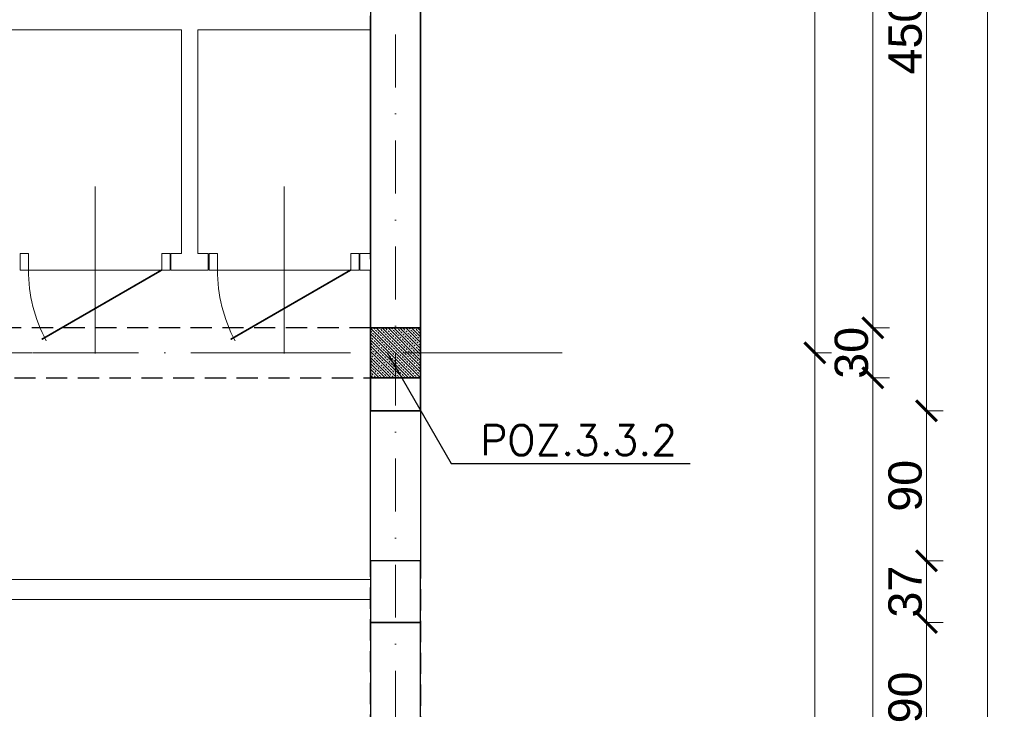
# Model space of a CAD drawing. Extents: x -19 to 9300416, y -12 to 10688993.
# Tile 91 of 106: x 4608282 to 4608873, y 5319050 to 5319463. Entities that reach past the tile are written whole.
import ezdxf

# ---------------------------------------------------------------- set-up
doc = ezdxf.new("R2010")
doc.units = 0
doc.header["$MEASUREMENT"] = 0
doc.linetypes.add('DASHDOT', pattern=[25.4, 12.7, -6.35, 0, -6.35])
doc.linetypes.add('DASHED', pattern=[19.05, 12.7, -6.35])
for name, color, linetype, lineweight in [('K-BELKI', 5, 'DASHED', 30), ('K-OPISY', 252, 'Continuous', 15), ('K-SCIANY CIENKI', 163, 'Continuous', 30), ('K-WIDOK', 45, 'Continuous', 20), ('K-WYMIARY', 7, 'Continuous', 15), ('Osie', 175, 'DASHDOT', 9)]:
    doc.layers.add(name, color=color, linetype=linetype, lineweight=lineweight)
doc.layers.add('sciany', color=1, linetype='Continuous')
doc.layers.add('STOLARKA', color=4, linetype='Continuous')
doc.styles.add('Arial Narrow 20', font='arial.ttf', dxfattribs={"height": 20})
doc.styles.add('Simplex', font='simplex.shx')
doc.dimstyles.new('1do100 ok', dxfattribs={"dimscale": 0.5, "dimtxt": 12, "dimasz": 25, "dimexe": 20, "dimexo": 0, "dimgap": 5, "dimtad": 1, "dimdec": 0, "dimzin": 9, "dimtxsty": 'Arial Narrow 20', "dimblk": 'ARCHTICK', "dimcen": 3, "dimdle": 20, "dimclrd": 256, "dimclre": 256, "dimclrt": 256, "dimadec": 0, "dimazin": 2, "dimtfac": 1, "dimtdec": 0, "dimtix": 1, "dimtmove": 2, "dimatfit": 3, "dimldrblk": 'NONE', "dimfxl": 0, "dimtvp": 1, "dimtolj": 1, "dimtzin": 0, "dimlwd": 5, "dimlwe": 5, "dimarcsym": 0})
doc.dimstyles.new('1do50', dxfattribs={"dimscale": 5, "dimtxt": 2.5, "dimasz": 2.5, "dimexe": 2.5, "dimexo": 0.5, "dimgap": 1, "dimtad": 1, "dimdec": 1, "dimrnd": 0.5, "dimzin": 12, "dimdsep": 46, "dimtxsty": 'Simplex', "dimblk": 'OBLIQUE', "dimcen": 0.5, "dimdle": 2.5, "dimclrd": 256, "dimclre": 256, "dimclrt": 256, "dimadec": 1, "dimazin": 3, "dimtfac": 1, "dimtdec": 1, "dimtix": 1, "dimtmove": 0, "dimatfit": 3, "dimfxl": 0, "dimtolj": 1, "dimtzin": 0, "dimarcsym": 0})

# ---------------------------------------------------------------- blocks, each defined once
blk = doc.blocks.new('_Oblique')
at = {"color": 0, "linetype": 'ByBlock', "lineweight": -2}
blk.add_line((-0.5, -0.5), (0.5, 0.5), dxfattribs=at)
blk = doc.blocks.new('G$C61CBF25F')
at = {"layer": 'Osie', "lineweight": 0, "ltscale": 2.5}
for p, q in [((1425, 0), (1425, 1880)), ((1525, 1240), (-5, 1240))]:
    blk.add_line(p, q, dxfattribs=at)
blk = doc.blocks.new('_ArchTick')
at = {"color": 0, "linetype": 'ByBlock', "const_width": 0.15}
blk.add_lwpolyline([(-0.5, -0.5), (0.5, 0.5)], dxfattribs=at)
blk = doc.blocks.new('*D603')
at = {"layer": 'Defpoints', "color": 0}
for p in [(4608522.35, 5320093.75), (4608522.35, 5319818.72), (4607162.35, 5319278.72)]:
    blk.add_point(p, dxfattribs=at)
at = {"layer": 'K-WYMIARY', "lineweight": 5, "ltscale": 40}
for p, q in [((4607162.35, 5320092.5), (4607162.35, 5320103.75)), ((4608522.35, 5320092.5), (4608522.35, 5320103.75)), ((4607152.35, 5320093.75), (4608532.35, 5320093.75))]:
    blk.add_line(p, q, dxfattribs=at)
at = {"layer": 'K-WYMIARY', "linetype": 'ByBlock', "lineweight": 5, "xscale": 12.5, "yscale": 12.5, "zscale": 12.5, "rotation": 180}
blk.add_blockref('_ArchTick', (4607162.35, 5320093.75), dxfattribs=at)
at = {"layer": 'K-WYMIARY', "linetype": 'ByBlock', "lineweight": 5, "xscale": 12.5, "yscale": 12.5, "zscale": 12.5}
blk.add_blockref('_ArchTick', (4608522.35, 5320093.75), dxfattribs=at)
at = {"layer": 'K-WYMIARY', "lineweight": 0, "ltscale": 40, "insert": (4607842.35, 5320106.47), "char_height": 20, "attachment_point": 5, "style": 'Arial Narrow 20'}
blk.add_mtext('\\A1;1360', dxfattribs=at)
blk = doc.blocks.new('_None')
blk = doc.blocks.new('*D605')
at = {"layer": 'Defpoints', "color": 0}
for p in [(4608522.32, 5319803.72), (4608607.35, 5319263.72), (4608758.96, 5319263.72)]:
    blk.add_point(p, dxfattribs=at)
at = {"layer": 'K-WYMIARY', "lineweight": 5, "ltscale": 40}
for p, q in [((4608758.96, 5319813.72), (4608758.96, 5319253.72)), ((4608757.71, 5319803.72), (4608768.96, 5319803.72)), ((4608757.71, 5319263.72), (4608768.96, 5319263.72))]:
    blk.add_line(p, q, dxfattribs=at)
at = {"layer": 'K-WYMIARY', "linetype": 'ByBlock', "lineweight": 5, "xscale": 12.5, "yscale": 12.5, "zscale": 12.5}
for p, rotation in [((4608758.96, 5319803.72), 90), ((4608758.96, 5319263.72), 270)]:
    blk.add_blockref('_ArchTick', p, dxfattribs=dict(at, rotation=rotation))
at = {"layer": 'K-WYMIARY', "lineweight": 0, "ltscale": 40, "insert": (4608746.25, 5319533.72), "char_height": 20, "attachment_point": 5, "rotation": 90, "style": 'Arial Narrow 20'}
blk.add_mtext('\\A1;540', dxfattribs=at)
blk = doc.blocks.new('*D606')
at = {"layer": 'Defpoints', "color": 0}
for p in [(4608607.35, 5319263.72), (4608607.35, 5318663.72), (4608758.96, 5318663.72)]:
    blk.add_point(p, dxfattribs=at)
at = {"layer": 'K-WYMIARY', "lineweight": 5, "ltscale": 40}
for p, q in [((4608758.96, 5319273.72), (4608758.96, 5318653.72)), ((4608757.71, 5319263.72), (4608768.96, 5319263.72)), ((4608757.71, 5318663.72), (4608768.96, 5318663.72))]:
    blk.add_line(p, q, dxfattribs=at)
at = {"layer": 'K-WYMIARY', "linetype": 'ByBlock', "lineweight": 5, "xscale": 12.5, "yscale": 12.5, "zscale": 12.5}
for p, rotation in [((4608758.96, 5319263.72), 90), ((4608758.96, 5318663.72), 270)]:
    blk.add_blockref('_ArchTick', p, dxfattribs=dict(at, rotation=rotation))
at = {"layer": 'K-WYMIARY', "lineweight": 0, "ltscale": 40, "insert": (4608746.25, 5318963.72), "char_height": 20, "attachment_point": 5, "rotation": 90, "style": 'Arial Narrow 20'}
blk.add_mtext('\\A1;600', dxfattribs=at)
blk = doc.blocks.new('*D612')
at = {"layer": 'Defpoints', "color": 0}
for p in [(4608522.35, 5319278.72), (4608793.68, 5319278.72), (4608522.35, 5318678.72)]:
    blk.add_point(p, dxfattribs=at)
at = {"layer": 'K-WYMIARY', "lineweight": 5, "ltscale": 40}
for p, q in [((4608793.68, 5318668.72), (4608793.68, 5319288.72)), ((4608792.43, 5319278.72), (4608803.68, 5319278.72)), ((4608792.43, 5318678.72), (4608803.68, 5318678.72))]:
    blk.add_line(p, q, dxfattribs=at)
at = {"layer": 'K-WYMIARY', "linetype": 'ByBlock', "lineweight": 5, "xscale": 12.5, "yscale": 12.5, "zscale": 12.5}
for p, rotation in [((4608793.68, 5319278.72), 90), ((4608793.68, 5318678.72), 270)]:
    blk.add_blockref('_ArchTick', p, dxfattribs=dict(at, rotation=rotation))
at = {"layer": 'K-WYMIARY', "lineweight": 0, "ltscale": 40, "insert": (4608780.97, 5318978.72), "char_height": 20, "attachment_point": 5, "rotation": 90, "style": 'Arial Narrow 20'}
blk.add_mtext('\\A1;600', dxfattribs=at)
blk = doc.blocks.new('*D613')
at = {"layer": 'Defpoints', "color": 0}
for p in [(4608522.35, 5319278.72), (4608522.24, 5319248.72), (4608793.68, 5319248.72)]:
    blk.add_point(p, dxfattribs=at)
at = {"layer": 'K-WYMIARY', "lineweight": 5, "ltscale": 40}
for p, q in [((4608793.68, 5319278.72), (4608793.68, 5319291.22)), ((4608793.68, 5319288.72), (4608793.68, 5319238.72)), ((4608792.43, 5319278.72), (4608803.68, 5319278.72)), ((4608792.43, 5319248.72), (4608803.68, 5319248.72)), ((4608793.68, 5319248.72), (4608793.68, 5319236.22))]:
    blk.add_line(p, q, dxfattribs=at)
at = {"layer": 'K-WYMIARY', "linetype": 'ByBlock', "lineweight": 5, "xscale": 12.5, "yscale": 12.5, "zscale": 12.5}
for p, rotation in [((4608793.68, 5319278.72), 270), ((4608793.68, 5319248.72), 90)]:
    blk.add_blockref('_ArchTick', p, dxfattribs=dict(at, rotation=rotation))
at = {"layer": 'K-WYMIARY', "lineweight": 0, "ltscale": 40, "insert": (4608780.96, 5319263.72), "char_height": 20, "attachment_point": 5, "rotation": 90, "style": 'Arial Narrow 20'}
blk.add_mtext('\\A1;30', dxfattribs=at)
blk = doc.blocks.new('*D614')
at = {"layer": 'Defpoints', "color": 0}
for p in [(4608522.35, 5319788.72), (4608793.68, 5319788.72), (4608520.52, 5319278.72)]:
    blk.add_point(p, dxfattribs=at)
at = {"layer": 'K-WYMIARY', "lineweight": 5, "ltscale": 40}
for p, q in [((4608793.68, 5319268.72), (4608793.68, 5319798.72)), ((4608792.43, 5319788.72), (4608803.68, 5319788.72)), ((4608792.43, 5319278.72), (4608803.68, 5319278.72))]:
    blk.add_line(p, q, dxfattribs=at)
at = {"layer": 'K-WYMIARY', "linetype": 'ByBlock', "lineweight": 5, "xscale": 12.5, "yscale": 12.5, "zscale": 12.5}
for p, rotation in [((4608793.68, 5319788.72), 90), ((4608793.68, 5319278.72), 270)]:
    blk.add_blockref('_ArchTick', p, dxfattribs=dict(at, rotation=rotation))
at = {"layer": 'K-WYMIARY', "lineweight": 0, "ltscale": 40, "insert": (4608780.97, 5319533.72), "char_height": 20, "attachment_point": 5, "rotation": 90, "style": 'Arial Narrow 20'}
blk.add_mtext('\\A1;510', dxfattribs=at)
blk = doc.blocks.new('*D625')
at = {"layer": 'Defpoints', "color": 0}
for p in [(4608522.35, 5319102.04), (4608825.9, 5319102.04), (4608522.35, 5319012.07)]:
    blk.add_point(p, dxfattribs=at)
at = {"layer": 'K-WYMIARY', "lineweight": 5, "ltscale": 40}
for p, q in [((4608825.9, 5319002.07), (4608825.9, 5319112.04)), ((4608824.65, 5319102.04), (4608835.9, 5319102.04)), ((4608824.65, 5319012.07), (4608835.9, 5319012.07))]:
    blk.add_line(p, q, dxfattribs=at)
at = {"layer": 'K-WYMIARY', "linetype": 'ByBlock', "lineweight": 5, "xscale": 12.5, "yscale": 12.5, "zscale": 12.5}
for p, rotation in [((4608825.9, 5319102.04), 90), ((4608825.9, 5319012.07), 270)]:
    blk.add_blockref('_ArchTick', p, dxfattribs=dict(at, rotation=rotation))
at = {"layer": 'K-WYMIARY', "lineweight": 0, "ltscale": 40, "insert": (4608813.19, 5319057.05), "char_height": 20, "attachment_point": 5, "rotation": 90, "style": 'Arial Narrow 20'}
blk.add_mtext('\\A1;90', dxfattribs=at)
blk = doc.blocks.new('*D626')
at = {"layer": 'Defpoints', "color": 0}
for p in [(4608522.35, 5319138.97), (4608825.9, 5319138.97), (4608522.35, 5319102.04)]:
    blk.add_point(p, dxfattribs=at)
at = {"layer": 'K-WYMIARY', "lineweight": 5, "ltscale": 40}
for p, q in [((4608825.9, 5319092.04), (4608825.9, 5319148.97)), ((4608824.65, 5319138.97), (4608835.9, 5319138.97)), ((4608824.65, 5319102.04), (4608835.9, 5319102.04))]:
    blk.add_line(p, q, dxfattribs=at)
at = {"layer": 'K-WYMIARY', "linetype": 'ByBlock', "lineweight": 5, "xscale": 12.5, "yscale": 12.5, "zscale": 12.5}
for p, rotation in [((4608825.9, 5319138.97), 90), ((4608825.9, 5319102.04), 270)]:
    blk.add_blockref('_ArchTick', p, dxfattribs=dict(at, rotation=rotation))
at = {"layer": 'K-WYMIARY', "lineweight": 0, "ltscale": 40, "insert": (4608813.18, 5319120.5), "char_height": 20, "attachment_point": 5, "rotation": 90, "style": 'Arial Narrow 20'}
blk.add_mtext('\\A1;37', dxfattribs=at)
blk = doc.blocks.new('*D627')
at = {"layer": 'Defpoints', "color": 0}
for p in [(4608522.35, 5319228.97), (4608825.9, 5319228.97), (4608522.35, 5319138.97)]:
    blk.add_point(p, dxfattribs=at)
at = {"layer": 'K-WYMIARY', "lineweight": 5, "ltscale": 40}
for p, q in [((4608825.9, 5319128.97), (4608825.9, 5319238.97)), ((4608824.65, 5319228.97), (4608835.9, 5319228.97)), ((4608824.65, 5319138.97), (4608835.9, 5319138.97))]:
    blk.add_line(p, q, dxfattribs=at)
at = {"layer": 'K-WYMIARY', "linetype": 'ByBlock', "lineweight": 5, "xscale": 12.5, "yscale": 12.5, "zscale": 12.5}
for p, rotation in [((4608825.9, 5319228.97), 90), ((4608825.9, 5319138.97), 270)]:
    blk.add_blockref('_ArchTick', p, dxfattribs=dict(at, rotation=rotation))
at = {"layer": 'K-WYMIARY', "lineweight": 0, "ltscale": 40, "insert": (4608813.19, 5319183.97), "char_height": 20, "attachment_point": 5, "rotation": 90, "style": 'Arial Narrow 20'}
blk.add_mtext('\\A1;90', dxfattribs=at)
blk = doc.blocks.new('*D628')
at = {"layer": 'Defpoints', "color": 0}
for p in [(4608522.35, 5319678.97), (4608825.9, 5319678.97), (4608522.35, 5319228.97)]:
    blk.add_point(p, dxfattribs=at)
at = {"layer": 'K-WYMIARY', "lineweight": 5, "ltscale": 40}
for p, q in [((4608825.9, 5319218.97), (4608825.9, 5319688.97)), ((4608824.65, 5319678.97), (4608835.9, 5319678.97)), ((4608824.65, 5319228.97), (4608835.9, 5319228.97))]:
    blk.add_line(p, q, dxfattribs=at)
at = {"layer": 'K-WYMIARY', "linetype": 'ByBlock', "lineweight": 5, "xscale": 12.5, "yscale": 12.5, "zscale": 12.5}
for p, rotation in [((4608825.9, 5319678.97), 90), ((4608825.9, 5319228.97), 270)]:
    blk.add_blockref('_ArchTick', p, dxfattribs=dict(at, rotation=rotation))
at = {"layer": 'K-WYMIARY', "lineweight": 0, "ltscale": 40, "insert": (4608813.19, 5319453.97), "char_height": 20, "attachment_point": 5, "rotation": 90, "style": 'Arial Narrow 20'}
blk.add_mtext('\\A1;450', dxfattribs=at)
blk = doc.blocks.new('*D631')
at = {"layer": 'Defpoints', "color": 0}
for p in [(4608522.35, 5319818.72), (4608522.35, 5318108.72), (4608862.6, 5318108.72)]:
    blk.add_point(p, dxfattribs=at)
at = {"layer": 'K-WYMIARY', "lineweight": 5, "ltscale": 40}
for p, q in [((4608862.6, 5319828.72), (4608862.6, 5318098.72)), ((4608861.35, 5319818.72), (4608872.6, 5319818.72)), ((4608861.35, 5318108.72), (4608872.6, 5318108.72))]:
    blk.add_line(p, q, dxfattribs=at)
at = {"layer": 'K-WYMIARY', "linetype": 'ByBlock', "lineweight": 5, "xscale": 12.5, "yscale": 12.5, "zscale": 12.5}
for p, rotation in [((4608862.6, 5319818.72), 90), ((4608862.6, 5318108.72), 270)]:
    blk.add_blockref('_ArchTick', p, dxfattribs=dict(at, rotation=rotation))
at = {"layer": 'K-WYMIARY', "lineweight": 0, "ltscale": 40, "insert": (4608849.89, 5318963.72), "char_height": 20, "attachment_point": 5, "rotation": 90, "style": 'Arial Narrow 20'}
blk.add_mtext('\\A1;1710', dxfattribs=at)

msp = doc.modelspace()

# ---------------------------------------------------------------- linework, layer by layer
at = {"layer": 'K-BELKI'}
for points in [[(4608522.35, 5318138.72), (4608492.35, 5318138.72), (4608492.35, 5319788.72), (4608522.35, 5319788.72)], [(4608492.35, 5319278.72), (4607402.35, 5319278.72), (4607402.35, 5319248.72), (4608492.35, 5319248.72)]]:
    msp.add_lwpolyline(points, close=True, dxfattribs=at)
at = {"layer": 'K-BELKI', "color": 5, "ltscale": 40}
for points in [[(4608522.35, 5319138.97), (4608492.35, 5319138.97), (4608492.35, 5319228.97), (4608522.35, 5319228.97)], [(4608492.35, 5319012.07), (4608522.35, 5319012.07), (4608522.35, 5319102.04), (4608492.35, 5319102.04)]]:
    msp.add_lwpolyline(points, close=True, dxfattribs=at)
at = {"layer": 'K-SCIANY CIENKI'}
for p, q in [((4608492.35, 5319678.97), (4608492.35, 5319278.72)), ((4608522.35, 5319278.72), (4608522.35, 5319678.97)), ((4608522.35, 5319678.97), (4608522.35, 5319228.97)), ((4608492.35, 5319323.37), (4608492.35, 5319457.5)), ((4608492.35, 5319228.97), (4608492.35, 5319313.37)), ((4608492.35, 5319278.72), (4608522.35, 5319278.72)), ((4608522.35, 5319248.72), (4608492.35, 5319248.72)), ((4608492.35, 5319248.72), (4608492.35, 5319228.97)), ((4608522.35, 5319228.97), (4608522.35, 5319248.72)), ((4608522.35, 5319228.97), (4608492.35, 5319228.97)), ((4608492.35, 5319228.97), (4608522.35, 5319228.97)), ((4608522.35, 5319138.97), (4608492.35, 5319138.97)), ((4608492.35, 5319138.97), (4608492.35, 5319102.04)), ((4608522.35, 5319102.04), (4608522.35, 5319138.97)), ((4608492.35, 5319102.04), (4608522.35, 5319102.04))]:
    msp.add_line(p, q, dxfattribs=at)
at = {"layer": 'K-SCIANY CIENKI', "linetype": 'ByBlock', "lineweight": -2}
msp.add_line((4608492.35, 5319248.72), (4608492.71, 5319248.72), dxfattribs=at)
msp.add_lwpolyline([(4608492.35, 5319229.15), (4608492.35, 5319248.72)], dxfattribs=at)
at = {"layer": 'K-SCIANY CIENKI'}
msp.add_solid([(4608492.38, 5319229.15), (4608492.35, 5319228.97), (4608492.32, 5319229.15)], dxfattribs=at)
at = {"layer": 'K-WIDOK', "linetype": 'Continuous', "lineweight": 0}
for p, q in [((4608492.35, 5319278.6), (4608522.24, 5319248.72)), ((4608492.35, 5319276.84), (4608493.13, 5319276.05)), ((4608492.35, 5319275.07), (4608518.7, 5319248.72)), ((4608492.35, 5319273.3), (4608492.69, 5319272.96)), ((4608493.58, 5319275.61), (4608494.46, 5319274.73)), ((4608494.02, 5319278.7), (4608494.9, 5319277.82)), ((4608494.9, 5319274.29), (4608495.79, 5319273.4)), ((4608495.34, 5319277.38), (4608496.23, 5319276.5)), ((4608495.77, 5319278.72), (4608522.35, 5319252.14)), ((4608496.67, 5319276.05), (4608497.55, 5319275.17)), ((4608497.54, 5319278.72), (4608498, 5319278.26)), ((4608498, 5319274.73), (4608498.88, 5319273.84)), ((4608498.44, 5319277.82), (4608499.32, 5319276.94)), ((4608499.31, 5319278.72), (4608522.35, 5319255.67)), ((4608499.32, 5319273.4), (4608500.21, 5319272.52)), ((4608499.76, 5319276.5), (4608500.65, 5319275.61)), ((4608501.08, 5319278.72), (4608501.09, 5319278.7)), ((4608501.09, 5319275.17), (4608501.97, 5319274.29)), ((4608501.53, 5319278.26), (4608502.42, 5319277.38)), ((4608502.42, 5319273.84), (4608503.3, 5319272.96)), ((4608502.85, 5319278.72), (4608522.35, 5319259.21)), ((4608502.86, 5319276.94), (4608503.74, 5319276.05)), ((4608504.18, 5319275.61), (4608505.07, 5319274.73)), ((4608504.62, 5319278.7), (4608505.51, 5319277.82)), ((4608505.51, 5319274.29), (4608506.39, 5319273.4)), ((4608505.95, 5319277.38), (4608506.83, 5319276.5)), ((4608506.38, 5319278.72), (4608522.35, 5319262.75)), ((4608507.28, 5319276.05), (4608508.16, 5319275.17)), ((4608508.15, 5319278.72), (4608508.6, 5319278.26)), ((4608508.6, 5319274.73), (4608509.49, 5319273.84)), ((4608509.04, 5319277.82), (4608509.93, 5319276.94)), ((4608509.92, 5319278.72), (4608522.35, 5319266.28)), ((4608509.93, 5319273.4), (4608510.81, 5319272.52)), ((4608510.37, 5319276.5), (4608511.25, 5319275.61)), ((4608511.68, 5319278.72), (4608511.7, 5319278.7)), ((4608511.7, 5319275.17), (4608512.58, 5319274.29)), ((4608512.14, 5319278.26), (4608513.02, 5319277.38)), ((4608513.02, 5319273.84), (4608513.91, 5319272.96)), ((4608513.45, 5319278.72), (4608522.35, 5319269.82)), ((4608513.46, 5319276.94), (4608514.35, 5319276.05)), ((4608514.79, 5319275.61), (4608515.67, 5319274.73)), ((4608515.23, 5319278.7), (4608516.12, 5319277.82)), ((4608516.12, 5319274.29), (4608517, 5319273.4)), ((4608516.56, 5319277.38), (4608517.44, 5319276.5)), ((4608516.99, 5319278.72), (4608522.35, 5319273.35)), ((4608517.88, 5319276.05), (4608518.77, 5319275.17)), ((4608518.76, 5319278.72), (4608519.21, 5319278.26)), ((4608519.21, 5319274.73), (4608520.09, 5319273.84)), ((4608519.65, 5319277.82), (4608520.53, 5319276.94)), ((4608520.52, 5319278.72), (4608522.35, 5319276.89)), ((4608520.53, 5319273.4), (4608521.42, 5319272.52)), ((4608520.98, 5319276.5), (4608521.86, 5319275.61)), ((4608522.29, 5319278.72), (4608522.3, 5319278.7)), ((4608522.3, 5319275.17), (4608522.35, 5319275.12)), ((4608492.35, 5319271.53), (4608515.17, 5319248.72)), ((4608492.35, 5319268), (4608511.63, 5319248.72)), ((4608492.69, 5319269.42), (4608493.58, 5319268.54)), ((4608493.13, 5319272.52), (4608494.02, 5319271.63)), ((4608494.02, 5319268.1), (4608494.9, 5319267.21)), ((4608494.46, 5319271.19), (4608495.34, 5319270.31)), ((4608495.79, 5319269.87), (4608496.67, 5319268.98)), ((4608496.23, 5319272.96), (4608497.11, 5319272.08)), ((4608497.11, 5319268.54), (4608498, 5319267.66)), ((4608497.55, 5319271.63), (4608498.44, 5319270.75)), ((4608498.88, 5319270.31), (4608499.76, 5319269.42)), ((4608500.21, 5319268.98), (4608501.09, 5319268.1)), ((4608500.65, 5319272.08), (4608501.53, 5319271.19)), ((4608501.53, 5319267.66), (4608502.42, 5319266.77)), ((4608501.97, 5319270.75), (4608502.86, 5319269.87)), ((4608503.3, 5319269.42), (4608504.18, 5319268.54)), ((4608503.74, 5319272.52), (4608504.62, 5319271.63)), ((4608504.62, 5319268.1), (4608505.51, 5319267.21)), ((4608505.07, 5319271.19), (4608505.95, 5319270.31)), ((4608506.39, 5319269.87), (4608507.28, 5319268.98)), ((4608506.83, 5319272.96), (4608507.72, 5319272.08)), ((4608507.72, 5319268.54), (4608508.6, 5319267.66)), ((4608508.16, 5319271.63), (4608509.04, 5319270.75)), ((4608509.49, 5319270.31), (4608510.37, 5319269.42)), ((4608510.81, 5319268.98), (4608511.7, 5319268.1)), ((4608511.25, 5319272.08), (4608512.14, 5319271.19)), ((4608512.14, 5319267.66), (4608513.02, 5319266.77)), ((4608512.58, 5319270.75), (4608513.46, 5319269.87)), ((4608513.91, 5319269.42), (4608514.79, 5319268.54)), ((4608514.35, 5319272.52), (4608515.23, 5319271.63)), ((4608515.23, 5319268.1), (4608516.12, 5319267.21)), ((4608515.67, 5319271.19), (4608516.56, 5319270.31)), ((4608517, 5319269.87), (4608517.88, 5319268.98)), ((4608517.44, 5319272.96), (4608518.33, 5319272.08)), ((4608518.33, 5319268.54), (4608519.21, 5319267.66)), ((4608518.77, 5319271.63), (4608519.65, 5319270.75)), ((4608520.09, 5319270.31), (4608520.98, 5319269.42)), ((4608521.42, 5319268.98), (4608522.3, 5319268.1)), ((4608521.86, 5319272.08), (4608522.35, 5319271.58)), ((4608492.35, 5319266.23), (4608493.13, 5319265.45)), ((4608492.35, 5319264.46), (4608508.1, 5319248.72)), ((4608492.35, 5319262.69), (4608492.69, 5319262.35)), ((4608493.13, 5319261.91), (4608494.02, 5319261.03)), ((4608493.58, 5319265), (4608494.46, 5319264.12)), ((4608494.9, 5319263.68), (4608495.79, 5319262.8)), ((4608495.34, 5319266.77), (4608496.23, 5319265.89)), ((4608496.23, 5319262.35), (4608497.11, 5319261.47)), ((4608496.67, 5319265.45), (4608497.55, 5319264.56)), ((4608498, 5319264.12), (4608498.88, 5319263.24)), ((4608498.44, 5319267.21), (4608499.32, 5319266.33)), ((4608499.32, 5319262.8), (4608500.21, 5319261.91)), ((4608499.76, 5319265.89), (4608500.65, 5319265)), ((4608500.65, 5319261.47), (4608501.53, 5319260.59)), ((4608501.09, 5319264.56), (4608501.97, 5319263.68)), ((4608502.42, 5319263.24), (4608503.3, 5319262.35)), ((4608502.86, 5319266.33), (4608503.74, 5319265.45)), ((4608503.74, 5319261.91), (4608504.62, 5319261.03)), ((4608504.18, 5319265), (4608505.07, 5319264.12)), ((4608505.51, 5319263.68), (4608506.39, 5319262.8)), ((4608505.95, 5319266.77), (4608506.83, 5319265.89)), ((4608506.83, 5319262.35), (4608507.72, 5319261.47)), ((4608507.28, 5319265.45), (4608508.16, 5319264.56)), ((4608508.6, 5319264.12), (4608509.49, 5319263.24)), ((4608509.04, 5319267.21), (4608509.93, 5319266.33)), ((4608509.93, 5319262.8), (4608510.81, 5319261.91)), ((4608510.37, 5319265.89), (4608511.25, 5319265)), ((4608511.25, 5319261.47), (4608512.14, 5319260.59)), ((4608511.7, 5319264.56), (4608512.58, 5319263.68)), ((4608513.02, 5319263.24), (4608513.91, 5319262.35)), ((4608513.46, 5319266.33), (4608514.35, 5319265.45)), ((4608514.35, 5319261.91), (4608515.23, 5319261.03)), ((4608514.79, 5319265), (4608515.67, 5319264.12)), ((4608516.12, 5319263.68), (4608517, 5319262.8)), ((4608516.56, 5319266.77), (4608517.44, 5319265.89)), ((4608517.44, 5319262.35), (4608518.33, 5319261.47)), ((4608517.88, 5319265.45), (4608518.77, 5319264.56)), ((4608519.21, 5319264.12), (4608520.09, 5319263.24)), ((4608519.65, 5319267.21), (4608520.53, 5319266.33)), ((4608520.53, 5319262.8), (4608521.42, 5319261.91)), ((4608520.98, 5319265.89), (4608521.86, 5319265)), ((4608521.86, 5319261.47), (4608522.35, 5319260.98)), ((4608522.3, 5319264.56), (4608522.35, 5319264.51)), ((4608492.35, 5319260.93), (4608504.56, 5319248.72)), ((4608492.35, 5319257.39), (4608501.03, 5319248.72)), ((4608492.35, 5319255.62), (4608493.13, 5319254.84)), ((4608492.69, 5319258.82), (4608493.58, 5319257.93)), ((4608494.02, 5319257.49), (4608494.9, 5319256.61)), ((4608494.46, 5319260.59), (4608495.34, 5319259.7)), ((4608495.34, 5319256.17), (4608496.23, 5319255.28)), ((4608495.79, 5319259.26), (4608496.67, 5319258.38)), ((4608497.11, 5319257.93), (4608498, 5319257.05)), ((4608497.55, 5319261.03), (4608498.44, 5319260.14)), ((4608498.44, 5319256.61), (4608499.32, 5319255.72)), ((4608498.88, 5319259.7), (4608499.76, 5319258.82)), ((4608500.21, 5319258.38), (4608501.09, 5319257.49)), ((4608501.53, 5319257.05), (4608502.42, 5319256.17)), ((4608501.97, 5319260.14), (4608502.86, 5319259.26)), ((4608502.86, 5319255.72), (4608503.74, 5319254.84)), ((4608503.3, 5319258.82), (4608504.18, 5319257.93)), ((4608504.62, 5319257.49), (4608505.51, 5319256.61)), ((4608505.07, 5319260.59), (4608505.95, 5319259.7)), ((4608505.95, 5319256.17), (4608506.83, 5319255.28)), ((4608506.39, 5319259.26), (4608507.28, 5319258.38)), ((4608507.72, 5319257.93), (4608508.6, 5319257.05)), ((4608508.16, 5319261.03), (4608509.04, 5319260.14)), ((4608509.04, 5319256.61), (4608509.93, 5319255.72)), ((4608509.49, 5319259.7), (4608510.37, 5319258.82)), ((4608510.81, 5319258.38), (4608511.7, 5319257.49)), ((4608512.14, 5319257.05), (4608513.02, 5319256.17)), ((4608512.58, 5319260.14), (4608513.46, 5319259.26)), ((4608513.46, 5319255.72), (4608514.35, 5319254.84)), ((4608513.91, 5319258.82), (4608514.79, 5319257.93)), ((4608515.23, 5319257.49), (4608516.12, 5319256.61)), ((4608515.67, 5319260.59), (4608516.56, 5319259.7)), ((4608516.56, 5319256.17), (4608517.44, 5319255.28)), ((4608517, 5319259.26), (4608517.88, 5319258.38)), ((4608518.33, 5319257.93), (4608519.21, 5319257.05)), ((4608518.77, 5319261.03), (4608519.65, 5319260.14)), ((4608519.65, 5319256.61), (4608520.53, 5319255.72)), ((4608520.09, 5319259.7), (4608520.98, 5319258.82)), ((4608521.42, 5319258.38), (4608522.3, 5319257.49)), ((4608492.35, 5319253.85), (4608497.49, 5319248.72)), ((4608492.35, 5319252.09), (4608492.69, 5319251.75)), ((4608492.35, 5319250.32), (4608493.95, 5319248.72)), ((4608493.13, 5319251.3), (4608494.02, 5319250.42)), ((4608493.58, 5319254.4), (4608494.46, 5319253.51)), ((4608494.46, 5319249.98), (4608495.34, 5319249.09)), ((4608494.9, 5319253.07), (4608495.79, 5319252.19)), ((4608496.23, 5319251.75), (4608497.11, 5319250.86)), ((4608496.67, 5319254.84), (4608497.55, 5319253.96)), ((4608497.55, 5319250.42), (4608498.44, 5319249.54)), ((4608498, 5319253.51), (4608498.88, 5319252.63)), ((4608499.32, 5319252.19), (4608500.21, 5319251.3)), ((4608499.76, 5319255.28), (4608500.65, 5319254.4)), ((4608500.65, 5319250.86), (4608501.53, 5319249.98)), ((4608501.09, 5319253.96), (4608501.97, 5319253.07)), ((4608502.42, 5319252.63), (4608503.3, 5319251.75)), ((4608503.74, 5319251.3), (4608504.62, 5319250.42)), ((4608504.18, 5319254.4), (4608505.07, 5319253.51)), ((4608505.07, 5319249.98), (4608505.95, 5319249.09)), ((4608505.51, 5319253.07), (4608506.39, 5319252.19)), ((4608506.83, 5319251.75), (4608507.72, 5319250.86)), ((4608507.28, 5319254.84), (4608508.16, 5319253.96)), ((4608508.16, 5319250.42), (4608509.04, 5319249.54)), ((4608508.6, 5319253.51), (4608509.49, 5319252.63)), ((4608509.93, 5319252.19), (4608510.81, 5319251.3)), ((4608510.37, 5319255.28), (4608511.25, 5319254.4)), ((4608511.25, 5319250.86), (4608512.14, 5319249.98)), ((4608511.7, 5319253.96), (4608512.58, 5319253.07)), ((4608513.02, 5319252.63), (4608513.91, 5319251.75)), ((4608514.35, 5319251.3), (4608515.23, 5319250.42)), ((4608514.79, 5319254.4), (4608515.67, 5319253.51)), ((4608515.67, 5319249.98), (4608516.56, 5319249.09)), ((4608516.12, 5319253.07), (4608517, 5319252.19)), ((4608517.44, 5319251.75), (4608518.33, 5319250.86)), ((4608517.88, 5319254.84), (4608518.77, 5319253.96)), ((4608518.77, 5319250.42), (4608519.65, 5319249.54)), ((4608519.21, 5319253.51), (4608520.09, 5319252.63)), ((4608520.53, 5319252.19), (4608521.42, 5319251.3)), ((4608520.98, 5319255.28), (4608521.86, 5319254.4)), ((4608521.86, 5319250.86), (4608522.35, 5319250.37)), ((4608522.3, 5319253.96), (4608522.35, 5319253.91)), ((4608498.88, 5319249.09), (4608499.26, 5319248.72)), ((4608501.97, 5319249.54), (4608502.79, 5319248.72)), ((4608509.49, 5319249.09), (4608509.86, 5319248.72)), ((4608512.58, 5319249.54), (4608513.4, 5319248.72)), ((4608520.09, 5319249.09), (4608520.47, 5319248.72))]:
    msp.add_line(p, q, dxfattribs=at)
at = {"layer": 'K-WYMIARY', "lineweight": 15}
for p, q in [((4608378.99, 5319457.5), (4608275.19, 5319457.5)), ((4608378.99, 5319323.37), (4608378.99, 5319457.5)), ((4608492.35, 5319457.5), (4608388.77, 5319457.5)), ((4608388.77, 5319457.5), (4608388.77, 5319323.37)), ((4608372.59, 5319313.37), (4608372.59, 5319323.37)), ((4608372.59, 5319323.37), (4608378.99, 5319323.37)), ((4608388.77, 5319323.37), (4608394.96, 5319323.37)), ((4608394.96, 5319323.37), (4608394.96, 5319313.37)), ((4608492.35, 5319323.37), (4608485.96, 5319323.37)), ((4608485.96, 5319323.37), (4608485.96, 5319313.37)), ((4608394.96, 5319313.37), (4608372.59, 5319313.37)), ((4608485.96, 5319313.37), (4608492.35, 5319313.37)), ((4608492.35, 5319313.37), (4608492.35, 5319313.37)), ((4608492.35, 5319313.37), (4608492.35, 5319313.37)), ((4608492.35, 5319127.72), (4608161.19, 5319127.72)), ((4608102.35, 5319115.72), (4608492.35, 5319115.72))]:
    msp.add_line(p, q, dxfattribs=at).dxf.unprotected_set("ltscale", 0)
at = {"layer": 'Osie', "lineweight": 0, "ltscale": 5}
msp.add_line((4608607.35, 5319263.72), (4607287.2, 5319263.72), dxfattribs=at)
msp.add_line((4608607.35, 5319263.72), (4607287.2, 5319263.72), dxfattribs=at)
at = {"layer": 'sciany', "ltscale": 40}
for p, q in [((4608522.35, 5319278.72), (4608492.35, 5319278.72)), ((4608492.35, 5319278.72), (4608492.35, 5319248.72)), ((4608522.35, 5319248.72), (4608522.35, 5319278.72)), ((4608492.35, 5319248.72), (4608522.35, 5319248.72))]:
    msp.add_line(p, q, dxfattribs=at)
at = {"layer": 'STOLARKA', "color": 252, "linetype": 'Continuous', "lineweight": 0}
for p, q in [((4608327.09, 5319263.37), (4608327.09, 5319363.37)), ((4608440.46, 5319263.37), (4608440.46, 5319363.37)), ((4608287.09, 5319313.37), (4608367.09, 5319313.37)), ((4608400.46, 5319313.37), (4608480.46, 5319313.37))]:
    msp.add_line(p, q, dxfattribs=at)
for points in [[(4608287.09, 5319323.37), (4608287.09, 5319313.37), (4608282.09, 5319313.37), (4608282.09, 5319323.37)], [(4608367.09, 5319323.37), (4608367.09, 5319313.37), (4608372.09, 5319313.37), (4608372.09, 5319323.37)], [(4608400.46, 5319323.37), (4608400.46, 5319313.37), (4608395.46, 5319313.37), (4608395.46, 5319323.37)], [(4608480.46, 5319323.37), (4608480.46, 5319313.37), (4608485.46, 5319313.37), (4608485.46, 5319323.37)]]:
    msp.add_lwpolyline(points, close=True, dxfattribs=at)
at = {"layer": 'STOLARKA', "color": 252, "linetype": 'Continuous', "lineweight": 0, "const_width": 1}
for points in [[(4608367.09, 5319313.37), (4608295.03, 5319271.77)], [(4608480.46, 5319313.37), (4608408.4, 5319271.77)]]:
    msp.add_lwpolyline(points, dxfattribs=at)
at = {"layer": 'STOLARKA', "color": 252, "linetype": 'Continuous', "lineweight": 0}
for centre in [(4608377.09, 5319313.37), (4608490.46, 5319313.37)]:
    msp.add_arc(centre, 90, 180, 208.08979, dxfattribs=at)

# ---------------------------------------------------------------- block references
at = {"lineweight": 0, "ltscale": 40}
msp.add_blockref('G$C61CBF25F', (4607082.35, 5318023.72), dxfattribs=at)

# ---------------------------------------------------------------- texts
at = {"layer": 'K-OPISY', "insert": (4608558.16, 5319202.38), "char_height": 18, "attachment_point": 7, "style": 'Simplex'}
msp.add_mtext('{\\C0;POZ.3.3.2}', dxfattribs=at)

# ---------------------------------------------------------------- dimensions: what is measured, and where the dimension line sits
at = {"layer": 'K-WYMIARY', "lineweight": 0, "ltscale": 40}
dim = msp.add_linear_dim(base=(4608522.35, 5320093.75), p1=(4607162.35, 5319278.72), p2=(4608522.35, 5319818.72), dimstyle='1do100 ok', override={"dimfxl": 2.5}, dxfattribs=at)
dim.commit()
dim.dimension.update_dxf_attribs({"geometry": '*D603', "text_midpoint": (4607842.35, 5320106.47)})
for base, p1, p2, picture, middle in [((4608862.6, 5318108.72), (4608522.35, 5319818.72), (4608522.35, 5318108.72), '*D631', (4608849.89, 5318963.72)), ((4608758.96, 5319263.72), (4608522.32, 5319803.72), (4608607.35, 5319263.72), '*D605', (4608746.25, 5319533.72)), ((4608793.68, 5319788.72), (4608520.52, 5319278.72), (4608522.35, 5319788.72), '*D614', (4608780.97, 5319533.72)), ((4608825.9, 5319678.97), (4608522.35, 5319228.97), (4608522.35, 5319678.97), '*D628', (4608813.19, 5319453.97)), ((4608793.68, 5319248.72), (4608522.35, 5319278.72), (4608522.24, 5319248.72), '*D613', (4608780.96, 5319263.72)), ((4608793.68, 5319278.72), (4608522.35, 5318678.72), (4608522.35, 5319278.72), '*D612', (4608780.97, 5318978.72)), ((4608758.96, 5318663.72), (4608607.35, 5319263.72), (4608607.35, 5318663.72), '*D606', (4608746.25, 5318963.72)), ((4608825.9, 5319228.97), (4608522.35, 5319138.97), (4608522.35, 5319228.97), '*D627', (4608813.19, 5319183.97)), ((4608825.9, 5319138.97), (4608522.35, 5319102.04), (4608522.35, 5319138.97), '*D626', (4608813.18, 5319120.5)), ((4608825.9, 5319102.04), (4608522.35, 5319012.07), (4608522.35, 5319102.04), '*D625', (4608813.19, 5319057.05))]:
    dim = msp.add_linear_dim(base=base, p1=p1, p2=p2, angle=90, dimstyle='1do100 ok', override={"dimfxl": 2.5}, dxfattribs=at)
    dim.commit()
    dim.dimension.update_dxf_attribs({"geometry": picture, "text_midpoint": middle})

# ---------------------------------------------------------------- leaders
at = {"layer": 'K-OPISY', "annotation_type": 0, "has_hookline": 1, "hookline_direction": 0, "text_width": 126}
msp.add_leader([(4608502.33, 5319263.89), (4608540.66, 5319197.38), (4608553.16, 5319197.38)], dimstyle='1do50', override={"dimgap": 1, "dimtad": 1}, dxfattribs=at)

doc.saveas('drawing.dxf')
